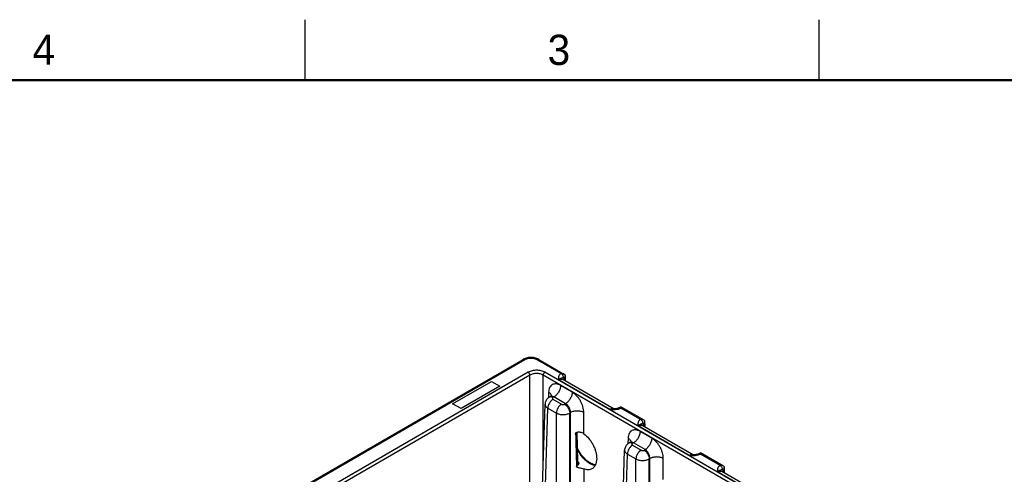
# Model space of a CAD drawing. Header units: inches. Extents: x 0 to 34, y 0 to 22.
# Tile 46 of 56: x 18.9 to 27, y 18.2 to 22. Entities that reach past the tile are written whole.
import ezdxf

# ---------------------------------------------------------------- set-up
doc = ezdxf.new("R2010")
doc.units = ezdxf.units.IN
doc.header["$LTSCALE"] = 1.87
doc.header["$MEASUREMENT"] = 0
doc.layers.get('0').update_dxf_attribs({"linetype": 'CONTINUOUS'})
doc.layers.add('COSMETIC', color=7, linetype='CONTINUOUS')
doc.styles.add('TEXTSTYLE_2', font='txt')

msp = doc.modelspace()

# ---------------------------------------------------------------- linework, layer by layer
at = {"color": 2, "linetype": 'CONTINUOUS'}
for p, q in [((21.25, 22), (21.25, 21.5)), ((25.5, 22), (25.5, 21.5))]:
    msp.add_line(p, q, dxfattribs=at)
at = {"color": 7, "linetype": 'CONTINUOUS'}
for p, q in [((20.7631, 17.8696), (23.0542, 19.1925)), ((20.7781, 17.8681), (23.0692, 19.191)), ((23.1682, 19.191), (23.3675, 19.0759)), ((23.1832, 19.1925), (23.3972, 19.0689)), ((23.0971, 19.086), (20.96, 17.852)), ((23.1106, 19.063), (20.9734, 17.829)), ((23.1106, 17.7391), (23.1106, 19.063)), ((23.2209, 18.3285), (23.2209, 19.063)), ((28.4522, 16.0425), (23.2209, 19.063)), ((28.4656, 16.0655), (23.2343, 19.086)), ((23.4014, 19.0661), (23.3972, 19.0689)), ((23.4014, 19.0661), (23.4018, 19.0147)), ((23.77, 18.7784), (23.3475, 19.0224)), ((23.4601, 18.9209), (23.3643, 18.9763)), ((23.8058, 18.7814), (23.3817, 19.0263)), ((23.3959, 19.0435), (23.3891, 19.0394)), ((23.3959, 19.0435), (23.3961, 19.018)), ((23.265, 18.9209), (23.2636, 18.8752)), ((23.1999, 17.6354), (23.2358, 18.8229)), ((23.2786, 18.8846), (23.2711, 18.8802)), ((23.3091, 18.8819), (23.3011, 18.8772)), ((23.3011, 18.8625), (23.3715, 18.8219)), ((23.405, 18.8265), (23.3091, 18.8819)), ((23.3969, 18.8219), (23.405, 18.8265)), ((23.2228, 17.6032), (23.2586, 18.7899)), ((23.2586, 18.7899), (23.329, 18.7492)), ((23.329, 17.5419), (23.329, 18.7492)), ((23.4393, 18.7492), (23.4457, 18.7529)), ((23.4393, 17.5419), (23.4393, 18.7492)), ((23.4457, 17.5455), (23.4457, 18.7529)), ((23.556, 18.5783), (23.556, 18.7529)), ((23.7985, 18.7831), (23.7985, 18.7831)), ((23.8481, 18.7917), (23.8629, 18.8)), ((23.8629, 18.8), (23.8627, 18.79)), ((24.0251, 18.6962), (23.8627, 18.79)), ((24.0548, 18.6892), (23.863, 18.8)), ((24.4634, 18.4017), (24.0393, 18.6466)), ((24.0535, 18.6638), (24.0467, 18.6597)), ((24.0535, 18.6638), (24.0537, 18.6383)), ((24.059, 18.6864), (24.0548, 18.6892)), ((24.059, 18.6864), (24.0594, 18.635)), ((23.4955, 18.589), (23.4952, 18.5836)), ((23.4952, 18.5836), (23.4988, 18.3392)), ((23.4995, 18.5897), (23.5032, 18.3453)), ((24.4276, 18.3987), (24.0051, 18.6427)), ((24.1177, 18.5412), (24.0219, 18.5966)), ((23.9226, 18.5412), (23.9212, 18.4955)), ((23.9362, 18.5049), (23.9287, 18.5005)), ((23.9667, 18.5022), (23.9587, 18.4975)), ((24.0626, 18.4468), (23.9667, 18.5022)), ((23.8575, 17.2557), (23.8934, 18.4432)), ((23.8804, 17.2235), (23.9162, 18.4102)), ((23.9162, 18.4102), (23.9867, 18.3695)), ((23.9587, 18.4828), (24.0291, 18.4422)), ((24.0545, 18.4422), (24.0626, 18.4468)), ((24.4561, 18.4035), (24.4561, 18.4035)), ((24.5057, 18.412), (24.5206, 18.4203)), ((24.5206, 18.4203), (24.5203, 18.4103)), ((24.6827, 18.3165), (24.5203, 18.4103)), ((24.7124, 18.3095), (24.5206, 18.4203)), ((23.5015, 18.3279), (23.4948, 18.3241)), ((23.9867, 17.1622), (23.9867, 18.3695)), ((24.0969, 18.3695), (24.1033, 18.3732)), ((24.0969, 17.1622), (24.0969, 18.3695)), ((24.1033, 17.1659), (24.1033, 18.3732)), ((24.2136, 18.1986), (24.2136, 18.3732)), ((23.5057, 18.3193), (23.4951, 18.3133)), ((23.556, 18.2872), (23.556, 17.5455)), ((25.0852, 18.019), (24.6627, 18.263)), ((25.121, 18.0221), (24.6969, 18.2669)), ((24.7111, 18.2841), (24.7043, 18.28)), ((24.7111, 18.2841), (24.7113, 18.2586)), ((24.7166, 18.3067), (24.7124, 18.3095)), ((24.7166, 18.3067), (24.717, 18.2553))]:
    msp.add_line(p, q, dxfattribs=at)
at = {"color": 7, "linetype": 'CONTINUOUS', "const_width": 0.02}
msp.add_lwpolyline([(33.5, 21.5), (0.5, 21.5)], dxfattribs=at)
at = {"color": 7, "linetype": 'CONTINUOUS'}
for points in [[(23.1832, 19.1925), (23.1761, 19.1962), (23.1673, 19.1999), (23.158, 19.203), (23.1485, 19.2053), (23.1387, 19.207), (23.1287, 19.208), (23.1186, 19.2083), (23.1086, 19.208), (23.0986, 19.207), (23.0888, 19.2053), (23.0792, 19.2029), (23.07, 19.1999), (23.0612, 19.1961), (23.0542, 19.1925)], [(23.2887, 18.8948), (23.2887, 18.8948), (23.2884, 18.8941), (23.2876, 18.8927), (23.2862, 18.8909), (23.2842, 18.8888), (23.2816, 18.8865), (23.2786, 18.8846)], [(23.271, 18.8802), (23.2653, 18.8765), (23.2593, 18.8718), (23.2539, 18.8666), (23.2492, 18.861), (23.2452, 18.855), (23.2419, 18.8486), (23.2393, 18.842), (23.2374, 18.8352), (23.2362, 18.8283), (23.2358, 18.8229)], [(23.8086, 18.7834), (23.8025, 18.7832), (23.7985, 18.7831)], [(23.8481, 18.7917), (23.8466, 18.7909), (23.844, 18.7897), (23.841, 18.7886), (23.8375, 18.7875), (23.8336, 18.7865), (23.8294, 18.7856), (23.8248, 18.7848), (23.8197, 18.7842), (23.8144, 18.7837), (23.8086, 18.7834)], [(23.9287, 18.5005), (23.9229, 18.4968), (23.9169, 18.4921), (23.9115, 18.4869), (23.9068, 18.4813), (23.9028, 18.4753), (23.8995, 18.4689), (23.8969, 18.4623), (23.895, 18.4555), (23.8938, 18.4486), (23.8934, 18.4432)], [(23.9464, 18.5151), (23.9463, 18.5151), (23.946, 18.5144), (23.9452, 18.5131), (23.9439, 18.5112), (23.9419, 18.5091), (23.9392, 18.5068), (23.9362, 18.5049)], [(23.6518, 18.32), (23.6443, 18.3214), (23.6344, 18.3242), (23.6241, 18.3282), (23.6136, 18.3334), (23.6029, 18.3396), (23.5922, 18.347), (23.5815, 18.3554), (23.5709, 18.3647), (23.5605, 18.375), (23.5504, 18.3861), (23.5407, 18.398), (23.5315, 18.4105), (23.5228, 18.4236), (23.5147, 18.4372), (23.5074, 18.4511), (23.5014, 18.4638)], [(24.4662, 18.4037), (24.4601, 18.4035), (24.4561, 18.4035)], [(24.5057, 18.412), (24.5042, 18.4112), (24.5016, 18.41), (24.4986, 18.4089), (24.4951, 18.4078), (24.4912, 18.4068), (24.487, 18.4059), (24.4824, 18.4051), (24.4774, 18.4045), (24.472, 18.404), (24.4662, 18.4037)], [(23.5038, 18.3414), (23.5039, 18.3414), (23.5038, 18.3415), (23.5036, 18.342), (23.5034, 18.3428), (23.5033, 18.344), (23.5032, 18.3453)]]:
    msp.add_lwpolyline(points, dxfattribs=at)
for centre, radius, start, end in [((23.2604, 18.8885), 0.0274, 10.99602, 12.4163), ((23.2608, 18.8885), 0.0271, 8.5605, 10.99764), ((23.7929, 18.7582), 0.0267, 75.18178, 77.25507), ((23.7931, 18.759), 0.0258, 69.99906, 75.19433), ((23.7934, 18.76), 0.0248, 60.03828, 70.00072), ((23.918, 18.5088), 0.0274, 10.99602, 12.4163), ((23.9184, 18.5088), 0.0271, 8.5605, 10.99764), ((24.4505, 18.3785), 0.0267, 75.18178, 77.25507), ((24.4507, 18.3793), 0.0258, 69.99906, 75.19433), ((24.451, 18.3803), 0.0248, 60.03828, 70.00072), ((23.6959, 18.5266), 0.2611, 222.39723, 225.58828), ((23.5118, 18.3499), 0.0116, 224.71838, 226.1975), ((23.5113, 18.3493), 0.0108, 226.17074, 230.18265), ((23.6368, 18.4793), 0.2221, 230.39869, 230.58993), ((23.6361, 18.4784), 0.221, 230.58994, 230.76976), ((23.6335, 18.4753), 0.217, 230.76687, 231.89032), ((23.6277, 18.4678), 0.2074, 231.88641, 234.26066)]:
    msp.add_arc(centre, radius, start, end, dxfattribs=at)
msp.add_ellipse((23.5009, 20.6918), major_axis=(-0.0556, 3.6807), ratio=0.014852, start_param=-4.101894, end_param=-4.007786, dxfattribs=at)
for points, knots in [([(23.0542, 19.1925), (23.0552, 19.193), (23.0575, 19.1939), (23.0612, 19.194), (23.0653, 19.193), (23.0679, 19.1917), (23.0692, 19.191)], [0, 0, 0, 0, 0.217767, 0.450945, 0.710188, 1, 1, 1, 1]), ([(23.0692, 19.191), (23.0762, 19.195), (23.0926, 19.201), (23.1187, 19.2038), (23.1448, 19.201), (23.1612, 19.195), (23.1682, 19.191)], [0, 0, 0, 0, 0.237221, 0.500005, 0.762784, 1, 1, 1, 1]), ([(23.1832, 19.1925), (23.1822, 19.193), (23.1799, 19.1939), (23.1761, 19.194), (23.1721, 19.193), (23.1695, 19.1917), (23.1682, 19.191)], [0, 0, 0, 0, 0.217767, 0.450945, 0.710187, 1, 1, 1, 1]), ([(23.2343, 19.086), (23.2296, 19.0887), (23.2193, 19.0935), (23.1966, 19.1004), (23.1657, 19.1037), (23.1349, 19.1004), (23.1121, 19.0935), (23.1018, 19.0887), (23.0971, 19.086)], [0, 0, 0, 0, 0.114257, 0.237538, 0.5, 0.762462, 0.885743, 1, 1, 1, 1]), ([(23.1106, 19.063), (23.1106, 19.0651), (23.1097, 19.0698), (23.1068, 19.0762), (23.1026, 19.0819), (23.099, 19.0849), (23.0971, 19.086)], [0, 0, 0, 0, 0.238288, 0.501086, 0.763293, 1, 1, 1, 1]), ([(23.2209, 19.063), (23.213, 19.0675), (23.1948, 19.0742), (23.1657, 19.0774), (23.1366, 19.0742), (23.1184, 19.0675), (23.1106, 19.063)], [0, 0, 0, 0, 0.237339, 0.5, 0.762661, 1, 1, 1, 1]), ([(23.2209, 19.063), (23.2209, 19.0651), (23.2218, 19.0698), (23.2247, 19.0762), (23.2288, 19.0819), (23.2324, 19.0849), (23.2343, 19.086)], [0, 0, 0, 0, 0.238288, 0.501086, 0.763293, 1, 1, 1, 1]), ([(23.3675, 19.0759), (23.3624, 19.0729), (23.3556, 19.0672), (23.3498, 19.0578), (23.3465, 19.0485), (23.3457, 19.0365), (23.3469, 19.0271), (23.3475, 19.0224)], [0, 0, 0, 0, 0.290728, 0.417976, 0.537886, 0.768872, 1, 1, 1, 1]), ([(23.3972, 19.0689), (23.3928, 19.0714), (23.383, 19.0749), (23.3727, 19.0759), (23.3675, 19.0759)], [0, 0, 0, 0, 0.492348, 1, 1, 1, 1]), ([(23.3891, 19.0394), (23.3891, 19.0429), (23.3878, 19.0502), (23.3831, 19.0605), (23.3764, 19.0695), (23.3706, 19.0742), (23.3676, 19.0759)], [0, 0, 0, 0, 0.236609, 0.49876, 0.761587, 1, 1, 1, 1]), ([(23.4014, 19.0658), (23.4014, 19.062), (23.4003, 19.0542), (23.3976, 19.047), (23.3959, 19.0435)], [0, 0, 0, 0, 0.498099, 1, 1, 1, 1]), ([(23.3643, 18.9763), (23.3583, 18.9797), (23.3463, 18.9854), (23.3279, 18.9899), (23.3105, 18.9894), (23.2949, 18.984), (23.2821, 18.9736), (23.2726, 18.959), (23.2667, 18.941), (23.2652, 18.9279), (23.265, 18.9209)], [0, 0, 0, 0, 0.143905, 0.273228, 0.390213, 0.499963, 0.609722, 0.726728, 0.856075, 1, 1, 1, 1]), ([(23.3643, 18.9763), (23.3641, 18.9673), (23.3606, 18.9484), (23.3487, 18.9219), (23.3315, 18.8986), (23.3168, 18.8863), (23.3091, 18.8819)], [0, 0, 0, 0, 0.238289, 0.501086, 0.763293, 1, 1, 1, 1]), ([(23.3891, 19.0394), (23.387, 19.0393), (23.3833, 19.039), (23.3779, 19.0385), (23.3731, 19.0378), (23.3664, 19.036), (23.3573, 19.0314), (23.3508, 19.0258), (23.3475, 19.0224)], [0, 0, 0, 0, 0.134085, 0.24412, 0.346177, 0.451021, 0.693697, 1, 1, 1, 1]), ([(23.3475, 19.0224), (23.3505, 19.0242), (23.3564, 19.0272), (23.3656, 19.0296), (23.3742, 19.0295), (23.3794, 19.0276), (23.3817, 19.0263)], [0, 0, 0, 0, 0.291535, 0.550968, 0.783272, 1, 1, 1, 1]), ([(23.3891, 19.0394), (23.3899, 19.0379), (23.3931, 19.0314), (23.3947, 19.0241), (23.3952, 19.0185)], [0, 0, 0, 0, 0.231642, 1, 1, 1, 1]), ([(23.265, 18.9209), (23.2679, 18.9192), (23.2732, 18.9155), (23.2799, 18.909), (23.2847, 18.902), (23.2867, 18.8969), (23.2872, 18.8944)], [0, 0, 0, 0, 0.284891, 0.544792, 0.781448, 1, 1, 1, 1]), ([(23.4601, 18.9209), (23.46, 18.9119), (23.4564, 18.8931), (23.4446, 18.8666), (23.4274, 18.8433), (23.4127, 18.831), (23.405, 18.8265)], [0, 0, 0, 0, 0.238289, 0.501086, 0.763293, 1, 1, 1, 1]), ([(23.556, 18.7529), (23.556, 18.7607), (23.5546, 18.7767), (23.5491, 18.8009), (23.5403, 18.8253), (23.5285, 18.8491), (23.5141, 18.8713), (23.4976, 18.8912), (23.4797, 18.908), (23.4667, 18.9171), (23.4601, 18.9209)], [0, 0, 0, 0, 0.115469, 0.239398, 0.369287, 0.502126, 0.63467, 0.763698, 0.886267, 1, 1, 1, 1]), ([(23.2358, 18.8229), (23.2357, 18.8198), (23.2367, 18.8135), (23.2413, 18.8046), (23.2488, 18.7964), (23.2551, 18.792), (23.2586, 18.7899)], [0, 0, 0, 0, 0.217043, 0.449804, 0.709304, 1, 1, 1, 1]), ([(23.3011, 18.8625), (23.2951, 18.8591), (23.2838, 18.8496), (23.2706, 18.8317), (23.2615, 18.8113), (23.2587, 18.7968), (23.2586, 18.7899)], [0, 0, 0, 0, 0.236707, 0.498914, 0.761711, 1, 1, 1, 1]), ([(23.3011, 18.8772), (23.2984, 18.8787), (23.2932, 18.8812), (23.2851, 18.8832), (23.2776, 18.883), (23.273, 18.8813), (23.2711, 18.8802)], [0, 0, 0, 0, 0.289808, 0.549056, 0.782233, 1, 1, 1, 1]), ([(23.3091, 18.8819), (23.3065, 18.8834), (23.3012, 18.8859), (23.293, 18.8878), (23.2853, 18.8875), (23.2807, 18.8857), (23.2786, 18.8846)], [0, 0, 0, 0, 0.285929, 0.543666, 0.778182, 1, 1, 1, 1]), ([(23.3011, 18.8772), (23.3003, 18.8768), (23.2988, 18.8758), (23.2971, 18.874), (23.296, 18.872), (23.2957, 18.8699), (23.296, 18.8678), (23.2971, 18.8658), (23.2988, 18.864), (23.3003, 18.863), (23.3011, 18.8625)], [0, 0, 0, 0, 0.144897, 0.274522, 0.391113, 0.5, 0.608887, 0.725478, 0.855103, 1, 1, 1, 1]), ([(23.3715, 18.8219), (23.3655, 18.8184), (23.3542, 18.809), (23.341, 18.791), (23.3319, 18.7707), (23.3291, 18.7562), (23.329, 18.7492)], [0, 0, 0, 0, 0.236707, 0.498914, 0.761711, 1, 1, 1, 1]), ([(23.3715, 18.8219), (23.3733, 18.8208), (23.3775, 18.8193), (23.3842, 18.8186), (23.3909, 18.8193), (23.3951, 18.8208), (23.3969, 18.8219)], [0, 0, 0, 0, 0.237219, 0.5, 0.762781, 1, 1, 1, 1]), ([(23.3969, 18.8219), (23.4029, 18.8184), (23.4141, 18.809), (23.4274, 18.791), (23.4365, 18.7707), (23.4392, 18.7562), (23.4393, 18.7492)], [0, 0, 0, 0, 0.236707, 0.498914, 0.761711, 1, 1, 1, 1]), ([(23.4457, 18.7529), (23.4459, 18.7599), (23.4436, 18.7747), (23.435, 18.7954), (23.4221, 18.8136), (23.4109, 18.8231), (23.405, 18.8265)], [0, 0, 0, 0, 0.240619, 0.503493, 0.764478, 1, 1, 1, 1]), ([(23.329, 18.7492), (23.3328, 18.7471), (23.3411, 18.7434), (23.3594, 18.738), (23.3842, 18.7354), (23.409, 18.738), (23.4273, 18.7434), (23.4356, 18.7471), (23.4393, 18.7492)], [0, 0, 0, 0, 0.113914, 0.237141, 0.499999, 0.762858, 0.886085, 1, 1, 1, 1]), ([(23.556, 18.7529), (23.5522, 18.755), (23.5439, 18.7587), (23.5256, 18.7641), (23.5009, 18.7667), (23.4761, 18.7641), (23.4578, 18.7587), (23.4495, 18.755), (23.4457, 18.7529)], [0, 0, 0, 0, 0.113812, 0.237022, 0.5, 0.762978, 0.886188, 1, 1, 1, 1]), ([(23.77, 18.7784), (23.7782, 18.7781), (23.7944, 18.7774), (23.8187, 18.7779), (23.8384, 18.7808), (23.853, 18.7853), (23.8596, 18.7883), (23.8627, 18.79)], [0, 0, 0, 0, 0.258718, 0.517218, 0.769281, 0.888584, 1, 1, 1, 1]), ([(23.7987, 18.7842), (23.7943, 18.7852), (23.7869, 18.785), (23.7774, 18.7821), (23.7725, 18.7798), (23.77, 18.7784)], [0, 0, 0, 0, 0.458796, 0.718495, 1, 1, 1, 1]), ([(23.77, 18.7784), (23.7747, 18.78), (23.7841, 18.7823), (23.7938, 18.7831), (23.7985, 18.7831)], [0, 0, 0, 0, 0.511827, 1, 1, 1, 1]), ([(23.8481, 18.7917), (23.8491, 18.7923), (23.8513, 18.793), (23.855, 18.793), (23.8589, 18.792), (23.8614, 18.7908), (23.8627, 18.79)], [0, 0, 0, 0, 0.217063, 0.449866, 0.709295, 1, 1, 1, 1]), ([(24.0251, 18.6962), (24.02, 18.6932), (24.0132, 18.6875), (24.0074, 18.6781), (24.0041, 18.6688), (24.0033, 18.6568), (24.0045, 18.6474), (24.0051, 18.6427)], [0, 0, 0, 0, 0.290728, 0.417976, 0.537886, 0.768872, 1, 1, 1, 1]), ([(24.0467, 18.6597), (24.0446, 18.6596), (24.0409, 18.6593), (24.0355, 18.6588), (24.0307, 18.6581), (24.024, 18.6563), (24.0149, 18.6517), (24.0084, 18.6461), (24.0051, 18.6427)], [0, 0, 0, 0, 0.134085, 0.24412, 0.346177, 0.451021, 0.693697, 1, 1, 1, 1]), ([(24.0051, 18.6427), (24.0081, 18.6445), (24.014, 18.6475), (24.0232, 18.6499), (24.0318, 18.6498), (24.037, 18.6479), (24.0393, 18.6466)], [0, 0, 0, 0, 0.291535, 0.550968, 0.783272, 1, 1, 1, 1]), ([(24.0548, 18.6892), (24.0504, 18.6917), (24.0406, 18.6952), (24.0303, 18.6962), (24.0251, 18.6962)], [0, 0, 0, 0, 0.492348, 1, 1, 1, 1]), ([(24.0467, 18.6597), (24.0467, 18.6632), (24.0454, 18.6705), (24.0408, 18.6808), (24.034, 18.6898), (24.0282, 18.6945), (24.0252, 18.6962)], [0, 0, 0, 0, 0.236609, 0.49876, 0.761587, 1, 1, 1, 1]), ([(24.0467, 18.6597), (24.0475, 18.6583), (24.0507, 18.6517), (24.0523, 18.6444), (24.0528, 18.6388)], [0, 0, 0, 0, 0.231642, 1, 1, 1, 1]), ([(24.059, 18.6861), (24.059, 18.6823), (24.0579, 18.6745), (24.0552, 18.6673), (24.0535, 18.6638)], [0, 0, 0, 0, 0.498099, 1, 1, 1, 1]), ([(23.488, 18.5811), (23.4879, 18.5821), (23.4886, 18.5843), (23.4909, 18.5868), (23.494, 18.5886), (23.4964, 18.5893), (23.4976, 18.5894)], [0, 0, 0, 0, 0.227688, 0.475079, 0.734738, 1, 1, 1, 1]), ([(23.499, 18.5874), (23.4989, 18.587), (23.4979, 18.5855), (23.4964, 18.5843), (23.4952, 18.5836)], [0, 0, 0, 0, 0.223494, 1, 1, 1, 1]), ([(23.556, 18.5783), (23.5522, 18.5811), (23.5435, 18.5859), (23.529, 18.59), (23.5134, 18.5911), (23.5029, 18.5902), (23.4976, 18.5894)], [0, 0, 0, 0, 0.234921, 0.480546, 0.736603, 1, 1, 1, 1]), ([(23.4995, 18.5897), (23.4996, 18.5895), (23.4995, 18.5887), (23.4993, 18.5879), (23.499, 18.5874)], [0, 0, 0, 0, 0.245114, 1, 1, 1, 1]), ([(23.556, 18.5783), (23.5718, 18.5666), (23.5936, 18.5452), (23.6177, 18.5123), (23.6337, 18.4848), (23.6465, 18.456), (23.6559, 18.4268), (23.6615, 18.3981), (23.6627, 18.3792), (23.6625, 18.37)], [0, 0, 0, 0, 0.244158, 0.374462, 0.506623, 0.637845, 0.765395, 0.886769, 1, 1, 1, 1]), ([(24.0219, 18.5966), (24.0159, 18.6), (24.0039, 18.6057), (23.9855, 18.6102), (23.9681, 18.6098), (23.9525, 18.6043), (23.9397, 18.5939), (23.9302, 18.5793), (23.9243, 18.5613), (23.9228, 18.5482), (23.9226, 18.5412)], [0, 0, 0, 0, 0.143905, 0.273228, 0.390213, 0.499963, 0.609722, 0.726728, 0.856075, 1, 1, 1, 1]), ([(24.0219, 18.5966), (24.0217, 18.5876), (24.0182, 18.5687), (24.0063, 18.5422), (23.9891, 18.5189), (23.9745, 18.5066), (23.9667, 18.5022)], [0, 0, 0, 0, 0.238289, 0.501086, 0.763293, 1, 1, 1, 1]), ([(23.9226, 18.5412), (23.9255, 18.5395), (23.9309, 18.5358), (23.9375, 18.5293), (23.9424, 18.5223), (23.9443, 18.5172), (23.9448, 18.5147)], [0, 0, 0, 0, 0.284891, 0.544792, 0.781448, 1, 1, 1, 1]), ([(23.9587, 18.4975), (23.956, 18.499), (23.9508, 18.5015), (23.9427, 18.5035), (23.9352, 18.5033), (23.9306, 18.5016), (23.9287, 18.5005)], [0, 0, 0, 0, 0.289808, 0.549056, 0.782233, 1, 1, 1, 1]), ([(23.9667, 18.5022), (23.9641, 18.5037), (23.9588, 18.5062), (23.9506, 18.5081), (23.9429, 18.5078), (23.9383, 18.506), (23.9362, 18.5049)], [0, 0, 0, 0, 0.285929, 0.543666, 0.778182, 1, 1, 1, 1]), ([(23.9587, 18.4975), (23.9579, 18.4971), (23.9564, 18.4961), (23.9547, 18.4943), (23.9536, 18.4923), (23.9533, 18.4902), (23.9536, 18.4881), (23.9547, 18.4861), (23.9564, 18.4843), (23.9579, 18.4833), (23.9587, 18.4828)], [0, 0, 0, 0, 0.144897, 0.274522, 0.391113, 0.5, 0.608887, 0.725478, 0.855103, 1, 1, 1, 1]), ([(24.1177, 18.5412), (24.1176, 18.5322), (24.114, 18.5134), (24.1022, 18.4869), (24.085, 18.4636), (24.0703, 18.4513), (24.0626, 18.4468)], [0, 0, 0, 0, 0.238289, 0.501086, 0.763293, 1, 1, 1, 1]), ([(24.2136, 18.3732), (24.2136, 18.381), (24.2122, 18.397), (24.2067, 18.4212), (24.1979, 18.4456), (24.1861, 18.4694), (24.1717, 18.4916), (24.1552, 18.5115), (24.1373, 18.5283), (24.1243, 18.5374), (24.1177, 18.5412)], [0, 0, 0, 0, 0.115469, 0.239398, 0.369287, 0.502126, 0.63467, 0.763698, 0.886267, 1, 1, 1, 1]), ([(23.5016, 18.449), (23.5101, 18.4315), (23.5254, 18.4067), (23.5497, 18.3774), (23.5692, 18.3582), (23.5895, 18.3423), (23.6157, 18.3266), (23.6371, 18.3194), (23.651, 18.3182)], [0, 0, 0, 0, 0.283235, 0.421692, 0.554743, 0.680356, 0.796983, 1, 1, 1, 1]), ([(23.8934, 18.4432), (23.8933, 18.4401), (23.8943, 18.4338), (23.8989, 18.4249), (23.9064, 18.4167), (23.9127, 18.4123), (23.9162, 18.4102)], [0, 0, 0, 0, 0.217043, 0.449804, 0.709304, 1, 1, 1, 1]), ([(23.9587, 18.4828), (23.9527, 18.4794), (23.9414, 18.4699), (23.9282, 18.452), (23.9191, 18.4316), (23.9163, 18.4171), (23.9162, 18.4102)], [0, 0, 0, 0, 0.236707, 0.498914, 0.761711, 1, 1, 1, 1]), ([(24.0291, 18.4422), (24.0231, 18.4387), (24.0118, 18.4293), (23.9986, 18.4114), (23.9895, 18.391), (23.9868, 18.3765), (23.9867, 18.3695)], [0, 0, 0, 0, 0.236707, 0.498914, 0.761711, 1, 1, 1, 1]), ([(24.0291, 18.4422), (24.0309, 18.4411), (24.0351, 18.4396), (24.0418, 18.4389), (24.0485, 18.4396), (24.0527, 18.4411), (24.0545, 18.4422)], [0, 0, 0, 0, 0.237219, 0.5, 0.762781, 1, 1, 1, 1]), ([(24.0545, 18.4422), (24.0605, 18.4387), (24.0718, 18.4293), (24.085, 18.4114), (24.0941, 18.391), (24.0968, 18.3765), (24.0969, 18.3695)], [0, 0, 0, 0, 0.236707, 0.498914, 0.761711, 1, 1, 1, 1]), ([(24.1033, 18.3732), (24.1035, 18.3802), (24.1012, 18.395), (24.0926, 18.4157), (24.0797, 18.4339), (24.0685, 18.4434), (24.0626, 18.4468)], [0, 0, 0, 0, 0.240619, 0.503493, 0.764478, 1, 1, 1, 1]), ([(24.4276, 18.3987), (24.4358, 18.3984), (24.452, 18.3977), (24.4763, 18.3982), (24.496, 18.4011), (24.5106, 18.4056), (24.5172, 18.4086), (24.5203, 18.4103)], [0, 0, 0, 0, 0.258718, 0.517218, 0.769281, 0.888584, 1, 1, 1, 1]), ([(24.4563, 18.4045), (24.4519, 18.4055), (24.4445, 18.4053), (24.435, 18.4024), (24.4301, 18.4001), (24.4276, 18.3987)], [0, 0, 0, 0, 0.458796, 0.718495, 1, 1, 1, 1]), ([(24.4276, 18.3987), (24.4323, 18.4003), (24.4417, 18.4026), (24.4514, 18.4034), (24.4561, 18.4035)], [0, 0, 0, 0, 0.511827, 1, 1, 1, 1]), ([(24.5057, 18.412), (24.5067, 18.4126), (24.5089, 18.4133), (24.5126, 18.4134), (24.5165, 18.4123), (24.519, 18.4111), (24.5203, 18.4103)], [0, 0, 0, 0, 0.217063, 0.449866, 0.709295, 1, 1, 1, 1]), ([(23.5032, 18.3453), (23.5032, 18.3447), (23.503, 18.3435), (23.5021, 18.3419), (23.5007, 18.3404), (23.4995, 18.3395), (23.4988, 18.3392)], [0, 0, 0, 0, 0.215959, 0.448305, 0.708154, 1, 1, 1, 1]), ([(23.4988, 18.3392), (23.4988, 18.3381), (23.4991, 18.3342), (23.5001, 18.3304), (23.5015, 18.3279)], [0, 0, 0, 0, 0.27479, 1, 1, 1, 1]), ([(23.5132, 18.3402), (23.5125, 18.3388), (23.5112, 18.3362), (23.5088, 18.3327), (23.5057, 18.3298), (23.503, 18.3284), (23.5015, 18.3279)], [0, 0, 0, 0, 0.267042, 0.494111, 0.726616, 1, 1, 1, 1]), ([(23.5015, 18.3279), (23.5015, 18.3263), (23.5025, 18.3231), (23.5044, 18.3204), (23.5057, 18.3193)], [0, 0, 0, 0, 0.488349, 1, 1, 1, 1]), ([(23.5044, 18.341), (23.505, 18.3405), (23.5063, 18.3397), (23.5085, 18.339), (23.511, 18.3391), (23.5125, 18.3397), (23.5132, 18.3402)], [0, 0, 0, 0, 0.24856, 0.489852, 0.73601, 1, 1, 1, 1]), ([(23.5132, 18.3402), (23.5138, 18.3382), (23.5146, 18.3342), (23.5138, 18.3282), (23.5107, 18.3229), (23.5075, 18.3204), (23.5057, 18.3193)], [0, 0, 0, 0, 0.258892, 0.500073, 0.740464, 1, 1, 1, 1]), ([(23.6625, 18.37), (23.6624, 18.361), (23.6606, 18.3437), (23.6531, 18.3201), (23.6427, 18.3039), (23.6323, 18.294), (23.6266, 18.2901), (23.6236, 18.2884)], [0, 0, 0, 0, 0.288225, 0.547008, 0.78055, 0.891268, 1, 1, 1, 1]), ([(23.9867, 18.3695), (23.9904, 18.3674), (23.9987, 18.3637), (24.017, 18.3583), (24.0418, 18.3557), (24.0666, 18.3583), (24.0849, 18.3637), (24.0932, 18.3674), (24.0969, 18.3695)], [0, 0, 0, 0, 0.113914, 0.237141, 0.499999, 0.762858, 0.886085, 1, 1, 1, 1]), ([(24.2136, 18.3732), (24.2098, 18.3753), (24.2016, 18.3791), (24.1833, 18.3844), (24.1585, 18.387), (24.1337, 18.3844), (24.1154, 18.3791), (24.1071, 18.3753), (24.1033, 18.3732)], [0, 0, 0, 0, 0.113812, 0.237022, 0.5, 0.762978, 0.886188, 1, 1, 1, 1]), ([(23.498, 18.3025), (23.4972, 18.3031), (23.4959, 18.3044), (23.4953, 18.3062), (23.4952, 18.3071)], [0, 0, 0, 0, 0.515612, 1, 1, 1, 1]), ([(23.5065, 18.2995), (23.505, 18.2996), (23.502, 18.3003), (23.4992, 18.3016), (23.498, 18.3025)], [0, 0, 0, 0, 0.511522, 1, 1, 1, 1]), ([(23.5065, 18.2995), (23.5155, 18.2983), (23.5323, 18.295), (23.5486, 18.29), (23.556, 18.2872)], [0, 0, 0, 0, 0.534522, 1, 1, 1, 1]), ([(23.6236, 18.2884), (23.6189, 18.2858), (23.6087, 18.2818), (23.5919, 18.2797), (23.574, 18.2814), (23.562, 18.2849), (23.556, 18.2872)], [0, 0, 0, 0, 0.228678, 0.466864, 0.722328, 1, 1, 1, 1]), ([(24.6827, 18.3165), (24.6776, 18.3135), (24.6708, 18.3078), (24.665, 18.2984), (24.6617, 18.2891), (24.6609, 18.2771), (24.6621, 18.2677), (24.6627, 18.263)], [0, 0, 0, 0, 0.290728, 0.417976, 0.537886, 0.768872, 1, 1, 1, 1]), ([(24.7043, 18.28), (24.7022, 18.2799), (24.6985, 18.2796), (24.6932, 18.2791), (24.6883, 18.2784), (24.6816, 18.2766), (24.6725, 18.272), (24.666, 18.2664), (24.6627, 18.263)], [0, 0, 0, 0, 0.134085, 0.24412, 0.346177, 0.451021, 0.693697, 1, 1, 1, 1]), ([(24.6627, 18.263), (24.6657, 18.2648), (24.6716, 18.2678), (24.6808, 18.2702), (24.6894, 18.2701), (24.6946, 18.2682), (24.6969, 18.2669)], [0, 0, 0, 0, 0.291535, 0.550968, 0.783272, 1, 1, 1, 1]), ([(24.7124, 18.3095), (24.708, 18.312), (24.6982, 18.3155), (24.6879, 18.3165), (24.6827, 18.3165)], [0, 0, 0, 0, 0.492348, 1, 1, 1, 1]), ([(24.7043, 18.28), (24.7043, 18.2835), (24.703, 18.2908), (24.6984, 18.3011), (24.6916, 18.3101), (24.6858, 18.3148), (24.6828, 18.3165)], [0, 0, 0, 0, 0.236609, 0.49876, 0.761587, 1, 1, 1, 1]), ([(24.7043, 18.28), (24.7051, 18.2786), (24.7083, 18.272), (24.7099, 18.2647), (24.7105, 18.2591)], [0, 0, 0, 0, 0.231642, 1, 1, 1, 1]), ([(24.7166, 18.3064), (24.7166, 18.3026), (24.7155, 18.2948), (24.7128, 18.2876), (24.7111, 18.2841)], [0, 0, 0, 0, 0.498099, 1, 1, 1, 1])]:
    msp.add_open_spline(points, degree=3, knots=knots, dxfattribs=at)
at = {"layer": 'COSMETIC', "color": 7, "linetype": 'CONTINUOUS'}
for p, q in [((22.4712, 18.8258), (22.7914, 19.0107)), ((22.7914, 19.0107), (22.861, 18.9705)), ((22.861, 18.9705), (22.5408, 18.7856)), ((22.5408, 18.7856), (22.4712, 18.8258))]:
    msp.add_line(p, q, dxfattribs=at)

# ---------------------------------------------------------------- texts
at = {"color": 2, "linetype": 'CONTINUOUS', "char_height": 0.25, "width": 0.25, "attachment_point": 1, "line_spacing_factor": 0.9, "style": 'TEXTSTYLE_2'}
for s, insert in [('4', (18.9977, 21.8777)), ('3', (23.257, 21.8759))]:
    msp.add_mtext(s, dxfattribs=dict(at, insert=insert))

doc.saveas('drawing.dxf')
